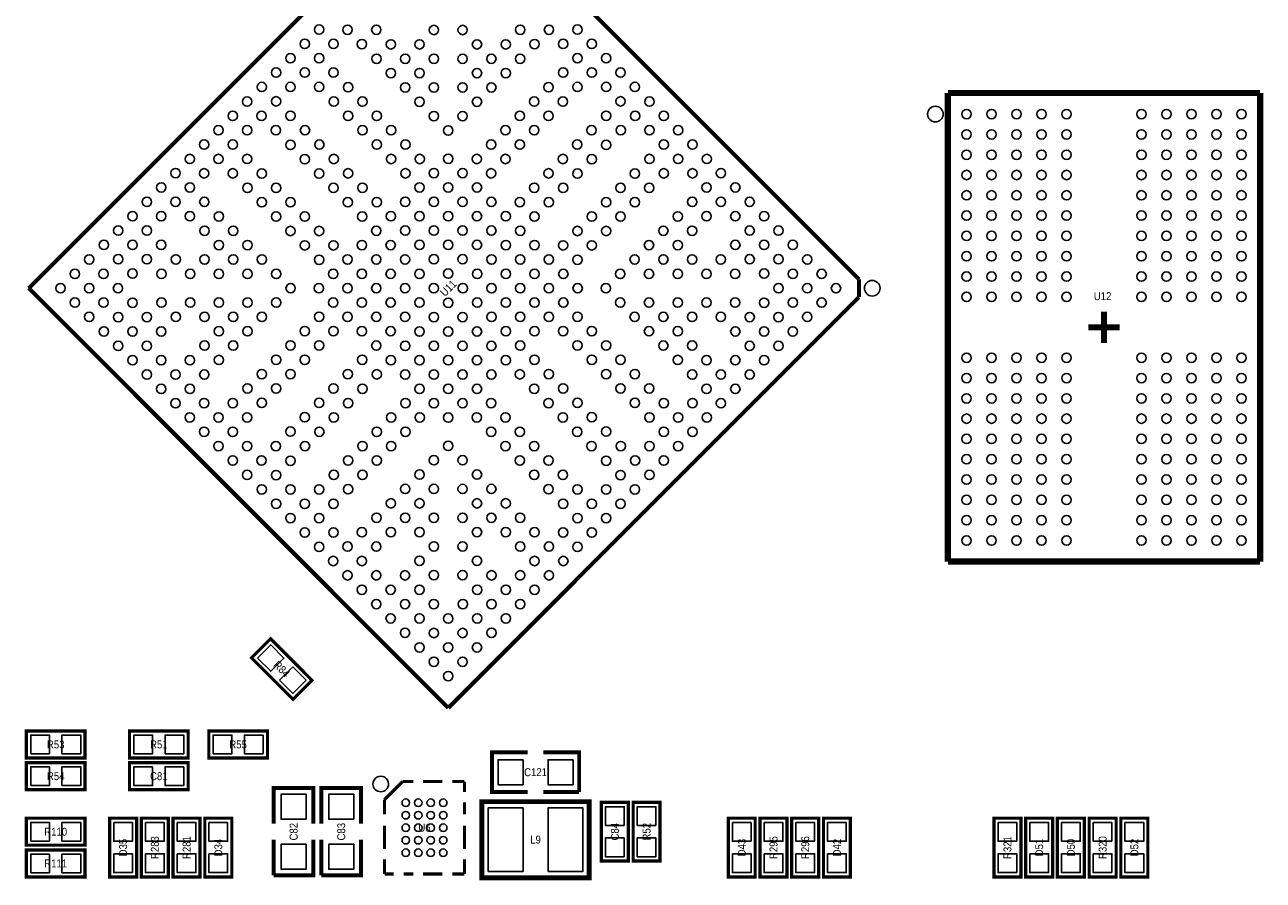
# Model space of a CAD drawing. Extents: x 0 to 150, y -8 to 99.
# Tile 6 of 12: x 79 to 119, y 19 to 47. Entities that reach past the tile are written whole.
import ezdxf
from ezdxf.enums import TextEntityAlignment as Align

# ---------------------------------------------------------------- set-up
doc = ezdxf.new("R2010")
doc.units = 0
for name, color, linetype in [('PG_SILKSCREEN_TOP', 253, 'CONTINUOUS'), ('PIN_TOP', 92, 'CONTINUOUS'), ('RD_SILKSCREEN_TOP', 80, 'CONTINUOUS')]:
    doc.layers.add(name, color=color, linetype=linetype)

msp = doc.modelspace()

# ---------------------------------------------------------------- linework, layer by layer
at = {"layer": 'PG_SILKSCREEN_TOP'}
for points, const_width in [([(79.020924, 38.1), (92.456, 51.535076)], 0.130048), ([(92.456, 51.535076), (105.608374, 38.382956)], 0.130048), ([(108.454698, 44.348654), (118.454678, 44.348654)], 0.199898), ([(108.454698, 29.34843), (108.454698, 44.348654)], 0.199898), ([(118.454678, 44.348654), (118.454678, 29.34843)], 0.199898), ([(92.456, 24.664924), (79.020924, 38.1)], 0.130048), ([(105.608374, 37.817044), (105.608374, 38.382956)], 0.130048), ([(105.608374, 37.817044), (92.456, 24.664924)], 0.130048), ([(113.454688, 36.848542), (113.454688, 37.348668)], 0.199898), ([(112.954562, 36.848542), (113.454688, 36.848542)], 0.199898), ([(113.454688, 36.348416), (113.454688, 36.848542)], 0.199898), ([(113.454688, 36.848542), (113.954814, 36.848542)], 0.199898), ([(118.454678, 29.34843), (108.454698, 29.34843)], 0.199898), ([(86.762844, 26.877772), (88.091772, 25.548844), (87.481156, 24.938228), (86.152228, 26.267156), (86.762844, 26.877772)], 0.1016), ([(78.9432, 23.9268), (80.8228, 23.9268), (80.8228, 23.0632), (78.9432, 23.0632), (78.9432, 23.9268)], 0.1016), ([(82.2452, 23.9268), (84.1248, 23.9268), (84.1248, 23.0632), (82.2452, 23.0632), (82.2452, 23.9268)], 0.1016), ([(84.7852, 23.9268), (86.6648, 23.9268), (86.6648, 23.0632), (84.7852, 23.0632), (84.7852, 23.9268)], 0.1016), ([(94.996, 21.971), (93.853, 21.971), (93.853, 23.241), (94.996, 23.241)], 0.127), ([(95.504, 23.241), (96.647, 23.241), (96.647, 21.971)], 0.127), ([(78.9432, 22.9108), (80.8228, 22.9108), (80.8228, 22.0472), (78.9432, 22.0472), (78.9432, 22.9108)], 0.1016), ([(84.1248, 22.0472), (82.2452, 22.0472), (82.2452, 22.9108), (84.1248, 22.9108), (84.1248, 22.0472)], 0.1016), ([(90.993976, 22.308058), (90.414094, 21.727922)], 0.100076), ([(90.993976, 22.308058), (91.340686, 22.308058)], 0.100076), ([(92.262706, 22.308058), (91.645994, 22.308058)], 0.100076), ([(92.973906, 22.308058), (92.586556, 22.308058)], 0.100076), ([(92.973906, 22.308058), (92.973906, 21.974302)], 0.100076), ([(86.868, 20.955), (86.868, 22.098), (88.138, 22.098), (88.138, 20.955)], 0.127), ([(88.392, 20.955), (88.392, 22.098), (89.662, 22.098), (89.662, 20.955)], 0.127), ([(96.647, 21.971), (95.504, 21.971)], 0.127), ([(90.414094, 21.727922), (90.414094, 21.257768)], 0.100076), ([(92.973906, 21.257768), (92.973906, 21.644102)], 0.100076), ([(93.531182, 19.22399), (96.968818, 19.22399), (96.968818, 21.664168), (93.530928, 21.664168), (93.530928, 19.22399), (93.531182, 19.22399)], 0.1524), ([(97.3582, 19.7612), (97.3582, 21.6408), (98.2218, 21.6408), (98.2218, 19.7612), (97.3582, 19.7612)], 0.1016), ([(98.3742, 19.7612), (98.3742, 21.6408), (99.2378, 21.6408), (99.2378, 19.7612), (98.3742, 19.7612)], 0.1016), ([(78.9432, 21.1328), (80.8228, 21.1328), (80.8228, 20.2692), (78.9432, 20.2692), (78.9432, 21.1328)], 0.1016), ([(82.4738, 21.1328), (82.4738, 19.2532), (81.6102, 19.2532), (81.6102, 21.1328), (82.4738, 21.1328)], 0.1016), ([(83.4898, 21.1328), (83.4898, 19.2532), (82.6262, 19.2532), (82.6262, 21.1328), (83.4898, 21.1328)], 0.1016), ([(84.5058, 21.1328), (84.5058, 19.2532), (83.6422, 19.2532), (83.6422, 21.1328), (84.5058, 21.1328)], 0.1016), ([(85.5218, 21.1328), (85.5218, 19.2532), (84.6582, 19.2532), (84.6582, 21.1328), (85.5218, 21.1328)], 0.1016), ([(102.2858, 21.1328), (102.2858, 19.2532), (101.4222, 19.2532), (101.4222, 21.1328), (102.2858, 21.1328)], 0.1016), ([(103.3018, 21.1328), (103.3018, 19.2532), (102.4382, 19.2532), (102.4382, 21.1328), (103.3018, 21.1328)], 0.1016), ([(104.3178, 21.1328), (104.3178, 19.2532), (103.4542, 19.2532), (103.4542, 21.1328), (104.3178, 21.1328)], 0.1016), ([(105.3338, 21.1328), (105.3338, 19.2532), (104.4702, 19.2532), (104.4702, 21.1328), (105.3338, 21.1328)], 0.1016), ([(109.9312, 19.2532), (109.9312, 21.1328), (110.7948, 21.1328), (110.7948, 19.2532), (109.9312, 19.2532)], 0.1016), ([(111.8108, 21.1328), (111.8108, 19.2532), (110.9472, 19.2532), (110.9472, 21.1328), (111.8108, 21.1328)], 0.1016), ([(112.8268, 21.1328), (112.8268, 19.2532), (111.9632, 19.2532), (111.9632, 21.1328), (112.8268, 21.1328)], 0.1016), ([(112.9792, 19.2532), (112.9792, 21.1328), (113.8428, 21.1328), (113.8428, 19.2532), (112.9792, 19.2532)], 0.1016), ([(114.8588, 21.1328), (114.8588, 19.2532), (113.9952, 19.2532), (113.9952, 21.1328), (114.8588, 21.1328)], 0.1016), ([(90.414094, 20.89023), (90.414094, 20.142708)], 0.100076), ([(92.973906, 20.89023), (92.973906, 20.142708)], 0.100076), ([(88.138, 20.447), (88.138, 19.304), (86.868, 19.304)], 0.127), ([(86.868, 19.304), (86.868, 20.447)], 0.127), ([(89.662, 20.447), (89.662, 19.304), (88.392, 19.304)], 0.127), ([(88.392, 19.304), (88.392, 20.447)], 0.127), ([(78.9432, 20.1168), (80.8228, 20.1168), (80.8228, 19.2532), (78.9432, 19.2532), (78.9432, 20.1168)], 0.1016), ([(90.414094, 19.347942), (90.414094, 19.818858)], 0.100076), ([(92.973906, 19.347942), (92.973906, 19.818858)], 0.100076), ([(90.414094, 19.347942), (90.705432, 19.347942)], 0.100076), ([(91.340686, 19.347942), (91.022932, 19.347942)], 0.100076), ([(92.262706, 19.347942), (91.645994, 19.347942)], 0.100076), ([(92.973906, 19.347942), (92.586556, 19.347942)], 0.100076)]:
    msp.add_lwpolyline(points, dxfattribs=dict(at, const_width=const_width))
for points in [[(108.304584, 43.673522, 1), (107.804792, 43.673562, 1)], [(106.28249, 38.1, 1), (105.78241, 38.1, 1)], [(90.543888, 22.228048, 1), (90.044112, 22.227952, 1)]]:
    msp.add_lwpolyline(points, format="xyb", close=True, dxfattribs=at)
at = {"layer": 'PIN_TOP'}
for points in [[(86.344564, 26.261568), (86.768432, 26.685436), (87.1923, 26.261568), (86.768432, 25.8377)], [(87.0517, 25.554432), (87.475568, 25.9783), (87.899436, 25.554432), (87.475568, 25.130564)], [(79.083408, 23.19528), (79.083408, 23.79472), (79.682848, 23.79472), (79.682848, 23.19528)], [(80.083152, 23.19528), (80.083152, 23.79472), (80.682592, 23.79472), (80.682592, 23.19528)], [(82.385408, 23.19528), (82.385408, 23.79472), (82.984848, 23.79472), (82.984848, 23.19528)], [(83.385152, 23.19528), (83.385152, 23.79472), (83.984592, 23.79472), (83.984592, 23.19528)], [(84.925408, 23.19528), (84.925408, 23.79472), (85.524848, 23.79472), (85.524848, 23.19528)], [(85.925152, 23.19528), (85.925152, 23.79472), (86.524592, 23.79472), (86.524592, 23.19528)], [(94.84995, 23.00605), (94.84995, 22.20595), (94.04985, 22.20595), (94.04985, 23.00605)], [(96.45015, 23.00605), (96.45015, 22.20595), (95.65005, 22.20595), (95.65005, 23.00605)], [(79.083408, 22.17928), (79.083408, 22.77872), (79.682848, 22.77872), (79.682848, 22.17928)], [(80.083152, 22.17928), (80.083152, 22.77872), (80.682592, 22.77872), (80.682592, 22.17928)], [(82.984848, 22.77872), (82.984848, 22.17928), (82.385408, 22.17928), (82.385408, 22.77872)], [(83.984592, 22.77872), (83.984592, 22.17928), (83.385152, 22.17928), (83.385152, 22.77872)], [(87.90305, 21.10105), (87.10295, 21.10105), (87.10295, 21.90115), (87.90305, 21.90115)], [(89.42705, 21.10105), (88.62695, 21.10105), (88.62695, 21.90115), (89.42705, 21.90115)], [(93.73235, 19.431), (93.73235, 21.463), (94.84995, 21.463), (94.84995, 19.431)], [(95.65005, 19.431), (95.65005, 21.463), (96.76765, 21.463), (96.76765, 19.431)], [(98.08972, 20.901152), (97.49028, 20.901152), (97.49028, 21.500592), (98.08972, 21.500592)], [(99.10572, 20.901152), (98.50628, 20.901152), (98.50628, 21.500592), (99.10572, 21.500592)], [(79.083408, 20.40128), (79.083408, 21.00072), (79.682848, 21.00072), (79.682848, 20.40128)], [(80.083152, 20.40128), (80.083152, 21.00072), (80.682592, 21.00072), (80.682592, 20.40128)], [(81.74228, 20.992592), (82.34172, 20.992592), (82.34172, 20.393152), (81.74228, 20.393152)], [(82.75828, 20.992592), (83.35772, 20.992592), (83.35772, 20.393152), (82.75828, 20.393152)], [(83.77428, 20.992592), (84.37372, 20.992592), (84.37372, 20.393152), (83.77428, 20.393152)], [(84.79028, 20.992592), (85.38972, 20.992592), (85.38972, 20.393152), (84.79028, 20.393152)], [(101.55428, 20.992592), (102.15372, 20.992592), (102.15372, 20.393152), (101.55428, 20.393152)], [(102.57028, 20.992592), (103.16972, 20.992592), (103.16972, 20.393152), (102.57028, 20.393152)], [(103.58628, 20.992592), (104.18572, 20.992592), (104.18572, 20.393152), (103.58628, 20.393152)], [(104.60228, 20.992592), (105.20172, 20.992592), (105.20172, 20.393152), (104.60228, 20.393152)], [(110.66272, 20.393152), (110.06328, 20.393152), (110.06328, 20.992592), (110.66272, 20.992592)], [(111.07928, 20.992592), (111.67872, 20.992592), (111.67872, 20.393152), (111.07928, 20.393152)], [(112.09528, 20.992592), (112.69472, 20.992592), (112.69472, 20.393152), (112.09528, 20.393152)], [(113.71072, 20.393152), (113.11128, 20.393152), (113.11128, 20.992592), (113.71072, 20.992592)], [(114.12728, 20.992592), (114.72672, 20.992592), (114.72672, 20.393152), (114.12728, 20.393152)], [(87.90305, 19.50085), (87.10295, 19.50085), (87.10295, 20.30095), (87.90305, 20.30095)], [(89.42705, 19.50085), (88.62695, 19.50085), (88.62695, 20.30095), (89.42705, 20.30095)], [(98.08972, 19.901408), (97.49028, 19.901408), (97.49028, 20.500848), (98.08972, 20.500848)], [(99.10572, 19.901408), (98.50628, 19.901408), (98.50628, 20.500848), (99.10572, 20.500848)], [(79.083408, 19.38528), (79.083408, 19.98472), (79.682848, 19.98472), (79.682848, 19.38528)], [(80.083152, 19.38528), (80.083152, 19.98472), (80.682592, 19.98472), (80.682592, 19.38528)], [(81.74228, 19.992848), (82.34172, 19.992848), (82.34172, 19.393408), (81.74228, 19.393408)], [(82.75828, 19.992848), (83.35772, 19.992848), (83.35772, 19.393408), (82.75828, 19.393408)], [(83.77428, 19.992848), (84.37372, 19.992848), (84.37372, 19.393408), (83.77428, 19.393408)], [(84.79028, 19.992848), (85.38972, 19.992848), (85.38972, 19.393408), (84.79028, 19.393408)], [(101.55428, 19.992848), (102.15372, 19.992848), (102.15372, 19.393408), (101.55428, 19.393408)], [(102.57028, 19.992848), (103.16972, 19.992848), (103.16972, 19.393408), (102.57028, 19.393408)], [(103.58628, 19.992848), (104.18572, 19.992848), (104.18572, 19.393408), (103.58628, 19.393408)], [(104.60228, 19.992848), (105.20172, 19.992848), (105.20172, 19.393408), (104.60228, 19.393408)], [(110.66272, 19.393408), (110.06328, 19.393408), (110.06328, 19.992848), (110.66272, 19.992848)], [(111.07928, 19.992848), (111.67872, 19.992848), (111.67872, 19.393408), (111.07928, 19.393408)], [(112.09528, 19.992848), (112.69472, 19.992848), (112.69472, 19.393408), (112.09528, 19.393408)], [(113.71072, 19.393408), (113.11128, 19.393408), (113.11128, 19.992848), (113.71072, 19.992848)], [(114.12728, 19.992848), (114.72672, 19.992848), (114.72672, 19.393408), (114.12728, 19.393408)]]:
    msp.add_lwpolyline(points, close=True, dxfattribs=at)
for centre, radius in [((88.319356, 46.380146), 0.14986), ((89.23147, 46.373034), 0.14986), ((90.150696, 46.373034), 0.14986), ((91.996514, 46.365922), 0.14986), ((92.915486, 46.365922), 0.14986), ((94.761304, 46.373034), 0.14986), ((95.68053, 46.373034), 0.14986), ((96.592644, 46.380146), 0.14986), ((87.859616, 45.92066), 0.14986), ((88.778842, 45.92066), 0.14986), ((89.69121, 45.913548), 0.14986), ((90.617548, 45.906436), 0.14986), ((91.536774, 45.906436), 0.14986), ((93.375226, 45.906436), 0.14986), ((94.294452, 45.906436), 0.14986), ((95.22079, 45.913548), 0.14986), ((96.133158, 45.92066), 0.14986), ((97.052384, 45.92066), 0.14986), ((87.40013, 45.46092), 0.14986), ((88.319356, 45.46092), 0.14986), ((90.158062, 45.446696), 0.14986), ((91.077288, 45.446696), 0.14986), ((91.996514, 45.446696), 0.14986), ((92.915486, 45.446696), 0.14986), ((93.834712, 45.446696), 0.14986), ((94.753938, 45.446696), 0.14986), ((96.592644, 45.46092), 0.14986), ((97.51187, 45.46092), 0.14986), ((86.94039, 45.001434), 0.14986), ((87.859616, 45.001434), 0.14986), ((88.778842, 45.001434), 0.14986), ((90.617548, 44.98721), 0.14986), ((91.536774, 44.98721), 0.14986), ((93.375226, 44.98721), 0.14986), ((94.294452, 44.98721), 0.14986), ((96.133158, 45.001434), 0.14986), ((97.052384, 45.001434), 0.14986), ((97.97161, 45.001434), 0.14986), ((86.480904, 44.541694), 0.14986), ((87.40013, 44.541694), 0.14986), ((88.319356, 44.541694), 0.14986), ((89.245694, 44.534582), 0.14986), ((91.077288, 44.52747), 0.14986), ((91.996514, 44.52747), 0.14986), ((92.915486, 44.52747), 0.14986), ((93.834712, 44.52747), 0.14986), ((95.666306, 44.534582), 0.14986), ((96.592644, 44.541694), 0.14986), ((97.51187, 44.541694), 0.14986), ((98.431096, 44.541694), 0.14986), ((86.014306, 44.075096), 0.14986), ((86.94039, 44.082208), 0.14986), ((88.786208, 44.074842), 0.14986), ((89.705434, 44.074842), 0.14986), ((91.536774, 44.067984), 0.14986), ((93.375226, 44.067984), 0.14986), ((95.206566, 44.074842), 0.14986), ((96.125792, 44.074842), 0.14986), ((97.97161, 44.082208), 0.14986), ((98.897694, 44.075096), 0.14986), ((85.554566, 43.61561), 0.14986), ((86.473792, 43.61561), 0.14986), ((87.40013, 43.622468), 0.14986), ((89.245694, 43.615356), 0.14986), ((90.16492, 43.615356), 0.14986), ((91.996514, 43.608244), 0.14986), ((92.915486, 43.608244), 0.14986), ((94.74708, 43.615356), 0.14986), ((95.666306, 43.615356), 0.14986), ((97.51187, 43.622468), 0.14986), ((98.438208, 43.61561), 0.14986), ((99.357434, 43.61561), 0.14986), ((109.054646, 43.673522), 0.14986), ((109.854746, 43.673522), 0.14986), ((110.654592, 43.673522), 0.14986), ((111.454692, 43.673522), 0.14986), ((112.254792, 43.673522), 0.14986), ((114.654584, 43.673522), 0.14986), ((115.454684, 43.673522), 0.14986), ((116.254784, 43.673522), 0.14986), ((117.05463, 43.673522), 0.14986), ((117.85473, 43.673522), 0.14986), ((85.09508, 43.15587), 0.14986), ((86.014306, 43.15587), 0.14986), ((86.933532, 43.15587), 0.14986), ((87.866982, 43.155616), 0.14986), ((89.705434, 43.155616), 0.14986), ((90.62466, 43.155616), 0.14986), ((92.456, 43.148758), 0.14986), ((94.28734, 43.155616), 0.14986), ((95.206566, 43.155616), 0.14986), ((97.045018, 43.155616), 0.14986), ((97.978468, 43.15587), 0.14986), ((98.897694, 43.15587), 0.14986), ((99.81692, 43.15587), 0.14986), ((84.63534, 42.696384), 0.14986), ((85.554566, 42.696384), 0.14986), ((87.400384, 42.689018), 0.14986), ((88.326468, 42.69613), 0.14986), ((90.16492, 42.69613), 0.14986), ((91.084146, 42.69613), 0.14986), ((93.827854, 42.69613), 0.14986), ((94.74708, 42.69613), 0.14986), ((96.585532, 42.69613), 0.14986), ((97.511616, 42.689018), 0.14986), ((99.357434, 42.696384), 0.14986), ((100.27666, 42.696384), 0.14986), ((109.054646, 43.023536), 0.14986), ((109.854746, 43.023536), 0.14986), ((110.654592, 43.023536), 0.14986), ((111.454692, 43.023536), 0.14986), ((112.254792, 43.023536), 0.14986), ((114.654584, 43.023536), 0.14986), ((115.454684, 43.023536), 0.14986), ((116.254784, 43.023536), 0.14986), ((117.05463, 43.023536), 0.14986), ((117.85473, 43.023536), 0.14986), ((109.054646, 42.37355), 0.14986), ((109.854746, 42.37355), 0.14986), ((110.654592, 42.37355), 0.14986), ((111.454692, 42.37355), 0.14986), ((112.254792, 42.37355), 0.14986), ((114.654584, 42.37355), 0.14986), ((115.454684, 42.37355), 0.14986), ((116.254784, 42.37355), 0.14986), ((117.05463, 42.37355), 0.14986), ((117.85473, 42.37355), 0.14986), ((84.175854, 42.236644), 0.14986), ((85.09508, 42.236644), 0.14986), ((86.014306, 42.236644), 0.14986), ((87.85987, 42.229532), 0.14986), ((88.786208, 42.23639), 0.14986), ((90.62466, 42.23639), 0.14986), ((91.543886, 42.23639), 0.14986), ((92.456, 42.243502), 0.14986), ((93.368114, 42.23639), 0.14986), ((94.28734, 42.23639), 0.14986), ((96.125792, 42.23639), 0.14986), ((97.05213, 42.229532), 0.14986), ((98.897694, 42.236644), 0.14986), ((99.81692, 42.236644), 0.14986), ((100.736146, 42.236644), 0.14986), ((83.723226, 41.784016), 0.14986), ((84.63534, 41.777158), 0.14986), ((85.554566, 41.777158), 0.14986), ((86.481158, 41.769792), 0.14986), ((88.31961, 41.769792), 0.14986), ((89.245694, 41.776904), 0.14986), ((91.084146, 41.776904), 0.14986), ((91.996514, 41.783762), 0.14986), ((92.915486, 41.783762), 0.14986), ((93.827854, 41.776904), 0.14986), ((95.666306, 41.776904), 0.14986), ((96.59239, 41.769792), 0.14986), ((98.430842, 41.769792), 0.14986), ((99.357434, 41.777158), 0.14986), ((100.27666, 41.777158), 0.14986), ((101.188774, 41.784016), 0.14986), ((109.054646, 41.723564), 0.14986), ((109.854746, 41.723564), 0.14986), ((110.654592, 41.723564), 0.14986), ((111.454692, 41.723564), 0.14986), ((112.254792, 41.723564), 0.14986), ((114.654584, 41.723564), 0.14986), ((115.454684, 41.723564), 0.14986), ((116.254784, 41.723564), 0.14986), ((117.05463, 41.723564), 0.14986), ((117.85473, 41.723564), 0.14986), ((83.26374, 41.32453), 0.14986), ((84.182966, 41.32453), 0.14986), ((86.021418, 41.310306), 0.14986), ((86.940644, 41.310306), 0.14986), ((88.779096, 41.310306), 0.14986), ((89.705434, 41.317164), 0.14986), ((91.536774, 41.324276), 0.14986), ((92.456, 41.324276), 0.14986), ((93.375226, 41.324276), 0.14986), ((95.206566, 41.317164), 0.14986), ((96.132904, 41.310306), 0.14986), ((97.971356, 41.310306), 0.14986), ((98.890582, 41.310306), 0.14986), ((100.729034, 41.32453), 0.14986), ((101.64826, 41.32453), 0.14986), ((82.804, 40.86479), 0.14986), ((83.723226, 40.86479), 0.14986), ((84.642452, 40.86479), 0.14986), ((86.481158, 40.850566), 0.14986), ((87.400384, 40.850566), 0.14986), ((89.238836, 40.850566), 0.14986), ((90.16492, 40.857678), 0.14986), ((91.077288, 40.864536), 0.14986), ((91.996514, 40.864536), 0.14986), ((92.915486, 40.864536), 0.14986), ((93.834712, 40.864536), 0.14986), ((94.74708, 40.857678), 0.14986), ((95.673164, 40.850566), 0.14986), ((97.511616, 40.850566), 0.14986), ((98.430842, 40.850566), 0.14986), ((100.269548, 40.86479), 0.14986), ((101.188774, 40.86479), 0.14986), ((102.108, 40.86479), 0.14986), ((109.054646, 41.073578), 0.14986), ((109.854746, 41.073578), 0.14986), ((110.654592, 41.073578), 0.14986), ((111.454692, 41.073578), 0.14986), ((112.254792, 41.073578), 0.14986), ((114.654584, 41.073578), 0.14986), ((115.454684, 41.073578), 0.14986), ((116.254784, 41.073578), 0.14986), ((117.05463, 41.073578), 0.14986), ((117.85473, 41.073578), 0.14986), ((82.344514, 40.405304), 0.14986), ((83.26374, 40.405304), 0.14986), ((84.182966, 40.405304), 0.14986), ((85.109304, 40.397938), 0.14986), ((86.940644, 40.39108), 0.14986), ((87.85987, 40.39108), 0.14986), ((89.698322, 40.39108), 0.14986), ((90.617548, 40.40505), 0.14986), ((91.536774, 40.40505), 0.14986), ((92.456, 40.40505), 0.14986), ((93.375226, 40.40505), 0.14986), ((94.294452, 40.40505), 0.14986), ((95.213678, 40.39108), 0.14986), ((97.05213, 40.39108), 0.14986), ((97.971356, 40.39108), 0.14986), ((99.802696, 40.397938), 0.14986), ((100.729034, 40.405304), 0.14986), ((101.64826, 40.405304), 0.14986), ((102.567486, 40.405304), 0.14986), ((109.054646, 40.423592), 0.14986), ((109.854746, 40.423592), 0.14986), ((110.654592, 40.423592), 0.14986), ((111.454692, 40.423592), 0.14986), ((112.254792, 40.423592), 0.14986), ((114.654584, 40.423592), 0.14986), ((115.454684, 40.423592), 0.14986), ((116.254784, 40.423592), 0.14986), ((117.05463, 40.423592), 0.14986), ((117.85473, 40.423592), 0.14986), ((81.884774, 39.945564), 0.14986), ((82.804, 39.945564), 0.14986), ((84.649564, 39.938452), 0.14986), ((85.56879, 39.938452), 0.14986), ((87.400384, 39.93134), 0.14986), ((88.31961, 39.93134), 0.14986), ((90.15095, 39.938452), 0.14986), ((91.077288, 39.945564), 0.14986), ((91.996514, 39.945564), 0.14986), ((92.915486, 39.945564), 0.14986), ((93.834712, 39.945564), 0.14986), ((94.76105, 39.938452), 0.14986), ((96.59239, 39.93134), 0.14986), ((97.511616, 39.93134), 0.14986), ((99.34321, 39.938452), 0.14986), ((100.262436, 39.938452), 0.14986), ((102.108, 39.945564), 0.14986), ((103.027226, 39.945564), 0.14986), ((109.054646, 39.773606), 0.14986), ((109.854746, 39.773606), 0.14986), ((110.654592, 39.773606), 0.14986), ((111.454692, 39.773606), 0.14986), ((112.254792, 39.773606), 0.14986), ((114.654584, 39.773606), 0.14986), ((115.454684, 39.773606), 0.14986), ((116.254784, 39.773606), 0.14986), ((117.05463, 39.773606), 0.14986), ((117.85473, 39.773606), 0.14986), ((81.425288, 39.486078), 0.14986), ((82.344514, 39.486078), 0.14986), ((83.26374, 39.486078), 0.14986), ((85.109304, 39.478712), 0.14986), ((86.02853, 39.478712), 0.14986), ((87.85987, 39.471854), 0.14986), ((88.779096, 39.471854), 0.14986), ((89.691464, 39.478712), 0.14986), ((90.610436, 39.478712), 0.14986), ((91.536774, 39.485824), 0.14986), ((92.456, 39.485824), 0.14986), ((93.375226, 39.485824), 0.14986), ((94.301564, 39.478712), 0.14986), ((95.220536, 39.478712), 0.14986), ((96.132904, 39.471854), 0.14986), ((97.05213, 39.471854), 0.14986), ((98.88347, 39.478712), 0.14986), ((99.802696, 39.478712), 0.14986), ((101.64826, 39.486078), 0.14986), ((102.567486, 39.486078), 0.14986), ((103.486712, 39.486078), 0.14986), ((109.054646, 39.12362), 0.14986), ((109.854746, 39.12362), 0.14986), ((110.654592, 39.12362), 0.14986), ((111.454692, 39.12362), 0.14986), ((112.254792, 39.12362), 0.14986), ((114.654584, 39.12362), 0.14986), ((115.454684, 39.12362), 0.14986), ((116.254784, 39.12362), 0.14986), ((117.05463, 39.12362), 0.14986), ((117.85473, 39.12362), 0.14986), ((80.958436, 39.019226), 0.14986), ((81.884774, 39.026338), 0.14986), ((82.804, 39.026338), 0.14986), ((83.730338, 39.019226), 0.14986), ((84.649564, 39.019226), 0.14986), ((85.56879, 39.019226), 0.14986), ((86.488016, 39.019226), 0.14986), ((88.31961, 39.012114), 0.14986), ((89.231724, 39.019226), 0.14986), ((90.15095, 39.019226), 0.14986), ((91.070176, 39.019226), 0.14986), ((91.996514, 39.026338), 0.14986), ((92.915486, 39.026338), 0.14986), ((93.841824, 39.019226), 0.14986), ((94.76105, 39.019226), 0.14986), ((95.680276, 39.019226), 0.14986), ((96.59239, 39.012114), 0.14986), ((98.423984, 39.019226), 0.14986), ((99.34321, 39.019226), 0.14986), ((100.262436, 39.019226), 0.14986), ((101.181662, 39.019226), 0.14986), ((102.108, 39.026338), 0.14986), ((103.027226, 39.026338), 0.14986), ((103.953564, 39.019226), 0.14986), ((80.498696, 38.559486), 0.14986), ((81.417922, 38.559486), 0.14986), ((82.344514, 38.566852), 0.14986), ((83.270852, 38.559486), 0.14986), ((84.190078, 38.559486), 0.14986), ((85.109304, 38.559486), 0.14986), ((86.02853, 38.559486), 0.14986), ((86.947756, 38.559486), 0.14986), ((88.772238, 38.559486), 0.14986), ((89.691464, 38.559486), 0.14986), ((90.610436, 38.559486), 0.14986), ((91.529662, 38.559486), 0.14986), ((92.456, 38.566598), 0.14986), ((93.382338, 38.559486), 0.14986), ((94.301564, 38.559486), 0.14986), ((95.220536, 38.559486), 0.14986), ((96.139762, 38.559486), 0.14986), ((97.964244, 38.559486), 0.14986), ((98.88347, 38.559486), 0.14986), ((99.802696, 38.559486), 0.14986), ((100.721922, 38.559486), 0.14986), ((101.641148, 38.559486), 0.14986), ((102.567486, 38.566852), 0.14986), ((103.494078, 38.559486), 0.14986), ((104.413304, 38.559486), 0.14986), ((109.054646, 38.473634), 0.14986), ((109.854746, 38.473634), 0.14986), ((110.654592, 38.473634), 0.14986), ((111.454692, 38.473634), 0.14986), ((112.254792, 38.473634), 0.14986), ((114.654584, 38.473634), 0.14986), ((115.454684, 38.473634), 0.14986), ((116.254784, 38.473634), 0.14986), ((117.05463, 38.473634), 0.14986), ((117.85473, 38.473634), 0.14986), ((80.03921, 38.1), 0.14986), ((80.958436, 38.1), 0.14986), ((81.877662, 38.1), 0.14986), ((87.407242, 38.1), 0.14986), ((88.312498, 38.1), 0.14986), ((89.231724, 38.1), 0.14986), ((90.15095, 38.1), 0.14986), ((91.070176, 38.1), 0.14986), ((91.989402, 38.1), 0.14986), ((92.922598, 38.1), 0.14986), ((93.841824, 38.1), 0.14986), ((94.76105, 38.1), 0.14986), ((95.680276, 38.1), 0.14986), ((96.599502, 38.1), 0.14986), ((97.504758, 38.1), 0.14986), ((103.034338, 38.1), 0.14986), ((103.953564, 38.1), 0.14986), ((104.87279, 38.1), 0.14986), ((80.498696, 37.640514), 0.14986), ((81.417922, 37.640514), 0.14986), ((82.344514, 37.633148), 0.14986), ((83.270852, 37.640514), 0.14986), ((84.190078, 37.640514), 0.14986), ((85.109304, 37.640514), 0.14986), ((86.02853, 37.640514), 0.14986), ((86.947756, 37.640514), 0.14986), ((88.772238, 37.640514), 0.14986), ((89.691464, 37.640514), 0.14986), ((90.610436, 37.640514), 0.14986), ((91.529662, 37.640514), 0.14986), ((92.456, 37.633402), 0.14986), ((93.382338, 37.640514), 0.14986), ((94.301564, 37.640514), 0.14986), ((95.220536, 37.640514), 0.14986), ((96.139762, 37.640514), 0.14986), ((97.964244, 37.640514), 0.14986), ((98.88347, 37.640514), 0.14986), ((99.802696, 37.640514), 0.14986), ((100.721922, 37.640514), 0.14986), ((101.641148, 37.640514), 0.14986), ((102.567486, 37.633148), 0.14986), ((103.494078, 37.640514), 0.14986), ((104.413304, 37.640514), 0.14986), ((109.054646, 37.823648), 0.14986), ((109.854746, 37.823648), 0.14986), ((110.654592, 37.823648), 0.14986), ((111.454692, 37.823648), 0.14986), ((112.254792, 37.823648), 0.14986), ((114.654584, 37.823648), 0.14986), ((115.454684, 37.823648), 0.14986), ((116.254784, 37.823648), 0.14986), ((117.05463, 37.823648), 0.14986), ((117.85473, 37.823648), 0.14986), ((80.958436, 37.180774), 0.14986), ((81.884774, 37.173662), 0.14986), ((82.804, 37.173662), 0.14986), ((83.730338, 37.180774), 0.14986), ((84.649564, 37.180774), 0.14986), ((85.56879, 37.180774), 0.14986), ((86.488016, 37.180774), 0.14986), ((88.31961, 37.187886), 0.14986), ((89.231724, 37.180774), 0.14986), ((90.15095, 37.180774), 0.14986), ((91.070176, 37.180774), 0.14986), ((91.996514, 37.173662), 0.14986), ((92.915486, 37.173662), 0.14986), ((93.841824, 37.180774), 0.14986), ((94.76105, 37.180774), 0.14986), ((95.680276, 37.180774), 0.14986), ((96.59239, 37.187886), 0.14986), ((98.423984, 37.180774), 0.14986), ((99.34321, 37.180774), 0.14986), ((100.262436, 37.180774), 0.14986), ((101.181662, 37.180774), 0.14986), ((102.108, 37.173662), 0.14986), ((103.027226, 37.173662), 0.14986), ((103.953564, 37.180774), 0.14986), ((81.425288, 36.713922), 0.14986), ((82.344514, 36.713922), 0.14986), ((83.26374, 36.713922), 0.14986), ((85.109304, 36.721288), 0.14986), ((86.02853, 36.721288), 0.14986), ((87.85987, 36.728146), 0.14986), ((88.779096, 36.728146), 0.14986), ((89.691464, 36.721288), 0.14986), ((90.610436, 36.721288), 0.14986), ((91.536774, 36.714176), 0.14986), ((92.456, 36.714176), 0.14986), ((93.375226, 36.714176), 0.14986), ((94.301564, 36.721288), 0.14986), ((95.220536, 36.721288), 0.14986), ((96.132904, 36.728146), 0.14986), ((97.05213, 36.728146), 0.14986), ((98.88347, 36.721288), 0.14986), ((99.802696, 36.721288), 0.14986), ((101.64826, 36.713922), 0.14986), ((102.567486, 36.713922), 0.14986), ((103.486712, 36.713922), 0.14986), ((81.884774, 36.254436), 0.14986), ((82.804, 36.254436), 0.14986), ((84.649564, 36.261548), 0.14986), ((85.56879, 36.261548), 0.14986), ((87.400384, 36.26866), 0.14986), ((88.31961, 36.26866), 0.14986), ((90.15095, 36.261548), 0.14986), ((91.077288, 36.254436), 0.14986), ((91.996514, 36.254436), 0.14986), ((92.915486, 36.254436), 0.14986), ((93.834712, 36.254436), 0.14986), ((94.76105, 36.261548), 0.14986), ((96.59239, 36.26866), 0.14986), ((97.511616, 36.26866), 0.14986), ((99.34321, 36.261548), 0.14986), ((100.262436, 36.261548), 0.14986), ((102.108, 36.254436), 0.14986), ((103.027226, 36.254436), 0.14986), ((82.344514, 35.794696), 0.14986), ((83.26374, 35.794696), 0.14986), ((84.182966, 35.794696), 0.14986), ((85.109304, 35.802062), 0.14986), ((86.940644, 35.80892), 0.14986), ((87.85987, 35.80892), 0.14986), ((89.698322, 35.80892), 0.14986), ((90.617548, 35.79495), 0.14986), ((91.536774, 35.79495), 0.14986), ((92.456, 35.79495), 0.14986), ((93.375226, 35.79495), 0.14986), ((94.294452, 35.79495), 0.14986), ((95.213678, 35.80892), 0.14986), ((97.05213, 35.80892), 0.14986), ((97.971356, 35.80892), 0.14986), ((99.802696, 35.802062), 0.14986), ((100.729034, 35.794696), 0.14986), ((101.64826, 35.794696), 0.14986), ((102.567486, 35.794696), 0.14986), ((109.054646, 35.873436), 0.14986), ((109.854746, 35.873436), 0.14986), ((110.654592, 35.873436), 0.14986), ((111.454692, 35.873436), 0.14986), ((112.254792, 35.873436), 0.14986), ((114.654584, 35.873436), 0.14986), ((115.454684, 35.873436), 0.14986), ((116.254784, 35.873436), 0.14986), ((117.05463, 35.873436), 0.14986), ((117.85473, 35.873436), 0.14986), ((82.804, 35.33521), 0.14986), ((83.723226, 35.33521), 0.14986), ((84.642452, 35.33521), 0.14986), ((86.481158, 35.349434), 0.14986), ((87.400384, 35.349434), 0.14986), ((89.238836, 35.349434), 0.14986), ((90.16492, 35.342322), 0.14986), ((91.077288, 35.335464), 0.14986), ((91.996514, 35.335464), 0.14986), ((92.915486, 35.335464), 0.14986), ((93.834712, 35.335464), 0.14986), ((94.74708, 35.342322), 0.14986), ((95.673164, 35.349434), 0.14986), ((97.511616, 35.349434), 0.14986), ((98.430842, 35.349434), 0.14986), ((100.269548, 35.33521), 0.14986), ((101.188774, 35.33521), 0.14986), ((102.108, 35.33521), 0.14986), ((109.054646, 35.22345), 0.14986), ((109.854746, 35.22345), 0.14986), ((110.654592, 35.22345), 0.14986), ((111.454692, 35.22345), 0.14986), ((112.254792, 35.22345), 0.14986), ((114.654584, 35.22345), 0.14986), ((115.454684, 35.22345), 0.14986), ((116.254784, 35.22345), 0.14986), ((117.05463, 35.22345), 0.14986), ((117.85473, 35.22345), 0.14986), ((83.26374, 34.87547), 0.14986), ((84.182966, 34.87547), 0.14986), ((86.021418, 34.889694), 0.14986), ((86.940644, 34.889694), 0.14986), ((88.779096, 34.889694), 0.14986), ((89.705434, 34.882836), 0.14986), ((91.536774, 34.875724), 0.14986), ((92.456, 34.875724), 0.14986), ((93.375226, 34.875724), 0.14986), ((95.206566, 34.882836), 0.14986), ((96.132904, 34.889694), 0.14986), ((97.971356, 34.889694), 0.14986), ((98.890582, 34.889694), 0.14986), ((100.729034, 34.87547), 0.14986), ((101.64826, 34.87547), 0.14986), ((83.723226, 34.415984), 0.14986), ((84.63534, 34.422842), 0.14986), ((85.554566, 34.422842), 0.14986), ((86.481158, 34.430208), 0.14986), ((88.31961, 34.430208), 0.14986), ((89.245694, 34.423096), 0.14986), ((91.084146, 34.423096), 0.14986), ((91.996514, 34.416238), 0.14986), ((92.915486, 34.416238), 0.14986), ((93.827854, 34.423096), 0.14986), ((95.666306, 34.423096), 0.14986), ((96.59239, 34.430208), 0.14986), ((98.430842, 34.430208), 0.14986), ((99.357434, 34.422842), 0.14986), ((100.27666, 34.422842), 0.14986), ((101.188774, 34.415984), 0.14986), ((109.054646, 34.573464), 0.14986), ((109.854746, 34.573464), 0.14986), ((110.654592, 34.573464), 0.14986), ((111.454692, 34.573464), 0.14986), ((112.254792, 34.573464), 0.14986), ((114.654584, 34.573464), 0.14986), ((115.454684, 34.573464), 0.14986), ((116.254784, 34.573464), 0.14986), ((117.05463, 34.573464), 0.14986), ((117.85473, 34.573464), 0.14986), ((84.175854, 33.963356), 0.14986), ((85.09508, 33.963356), 0.14986), ((86.014306, 33.963356), 0.14986), ((87.85987, 33.970468), 0.14986), ((88.786208, 33.96361), 0.14986), ((90.62466, 33.96361), 0.14986), ((91.543886, 33.96361), 0.14986), ((93.368114, 33.96361), 0.14986), ((94.28734, 33.96361), 0.14986), ((96.125792, 33.96361), 0.14986), ((97.05213, 33.970468), 0.14986), ((98.897694, 33.963356), 0.14986), ((99.81692, 33.963356), 0.14986), ((100.736146, 33.963356), 0.14986), ((92.456, 33.956498), 0.14986), ((109.054646, 33.923478), 0.14986), ((109.854746, 33.923478), 0.14986), ((110.654592, 33.923478), 0.14986), ((111.454692, 33.923478), 0.14986), ((112.254792, 33.923478), 0.14986), ((114.654584, 33.923478), 0.14986), ((115.454684, 33.923478), 0.14986), ((116.254784, 33.923478), 0.14986), ((117.05463, 33.923478), 0.14986), ((117.85473, 33.923478), 0.14986), ((84.63534, 33.503616), 0.14986), ((85.554566, 33.503616), 0.14986), ((87.400384, 33.510982), 0.14986), ((88.326468, 33.50387), 0.14986), ((90.16492, 33.50387), 0.14986), ((91.084146, 33.50387), 0.14986), ((93.827854, 33.50387), 0.14986), ((94.74708, 33.50387), 0.14986), ((96.585532, 33.50387), 0.14986), ((97.511616, 33.510982), 0.14986), ((99.357434, 33.503616), 0.14986), ((100.27666, 33.503616), 0.14986), ((109.054646, 33.273492), 0.14986), ((109.854746, 33.273492), 0.14986), ((110.654592, 33.273492), 0.14986), ((111.454692, 33.273492), 0.14986), ((112.254792, 33.273492), 0.14986), ((114.654584, 33.273492), 0.14986), ((115.454684, 33.273492), 0.14986), ((116.254784, 33.273492), 0.14986), ((117.05463, 33.273492), 0.14986), ((117.85473, 33.273492), 0.14986), ((85.09508, 33.04413), 0.14986), ((86.014306, 33.04413), 0.14986), ((86.933532, 33.04413), 0.14986), ((87.866982, 33.044384), 0.14986), ((89.705434, 33.044384), 0.14986), ((90.62466, 33.044384), 0.14986), ((92.456, 33.051242), 0.14986), ((94.28734, 33.044384), 0.14986), ((95.206566, 33.044384), 0.14986), ((97.045018, 33.044384), 0.14986), ((97.978468, 33.04413), 0.14986), ((98.897694, 33.04413), 0.14986), ((99.81692, 33.04413), 0.14986), ((85.554566, 32.58439), 0.14986), ((86.473792, 32.58439), 0.14986), ((87.40013, 32.577532), 0.14986), ((89.245694, 32.584644), 0.14986), ((90.16492, 32.584644), 0.14986), ((91.996514, 32.591756), 0.14986), ((92.915486, 32.591756), 0.14986), ((94.74708, 32.584644), 0.14986), ((95.666306, 32.584644), 0.14986), ((97.51187, 32.577532), 0.14986), ((98.438208, 32.58439), 0.14986), ((99.357434, 32.58439), 0.14986), ((109.054646, 32.623506), 0.14986), ((109.854746, 32.623506), 0.14986), ((110.654592, 32.623506), 0.14986), ((111.454692, 32.623506), 0.14986), ((112.254792, 32.623506), 0.14986), ((114.654584, 32.623506), 0.14986), ((115.454684, 32.623506), 0.14986), ((116.254784, 32.623506), 0.14986), ((117.05463, 32.623506), 0.14986), ((117.85473, 32.623506), 0.14986), ((86.014306, 32.124904), 0.14986), ((86.94039, 32.117792), 0.14986), ((88.786208, 32.125158), 0.14986), ((89.705434, 32.125158), 0.14986), ((91.536774, 32.132016), 0.14986), ((93.375226, 32.132016), 0.14986), ((95.206566, 32.125158), 0.14986), ((96.125792, 32.125158), 0.14986), ((97.97161, 32.117792), 0.14986), ((98.897694, 32.124904), 0.14986), ((86.480904, 31.658306), 0.14986), ((87.40013, 31.658306), 0.14986), ((88.319356, 31.658306), 0.14986), ((89.245694, 31.665418), 0.14986), ((91.077288, 31.67253), 0.14986), ((91.996514, 31.67253), 0.14986), ((92.915486, 31.67253), 0.14986), ((93.834712, 31.67253), 0.14986), ((95.666306, 31.665418), 0.14986), ((96.592644, 31.658306), 0.14986), ((97.51187, 31.658306), 0.14986), ((98.431096, 31.658306), 0.14986), ((109.054646, 31.97352), 0.14986), ((109.854746, 31.97352), 0.14986), ((110.654592, 31.97352), 0.14986), ((111.454692, 31.97352), 0.14986), ((112.254792, 31.97352), 0.14986), ((114.654584, 31.97352), 0.14986), ((115.454684, 31.97352), 0.14986), ((116.254784, 31.97352), 0.14986), ((117.05463, 31.97352), 0.14986), ((117.85473, 31.97352), 0.14986), ((86.94039, 31.198566), 0.14986), ((87.859616, 31.198566), 0.14986), ((88.778842, 31.198566), 0.14986), ((90.617548, 31.21279), 0.14986), ((91.536774, 31.21279), 0.14986), ((93.375226, 31.21279), 0.14986), ((94.294452, 31.21279), 0.14986), ((96.133158, 31.198566), 0.14986), ((97.052384, 31.198566), 0.14986), ((97.97161, 31.198566), 0.14986), ((109.054646, 31.323534), 0.14986), ((109.854746, 31.323534), 0.14986), ((110.654592, 31.323534), 0.14986), ((111.454692, 31.323534), 0.14986), ((112.254792, 31.323534), 0.14986), ((114.654584, 31.323534), 0.14986), ((115.454684, 31.323534), 0.14986), ((116.254784, 31.323534), 0.14986), ((117.05463, 31.323534), 0.14986), ((117.85473, 31.323534), 0.14986), ((87.40013, 30.73908), 0.14986), ((88.319356, 30.73908), 0.14986), ((90.158062, 30.753304), 0.14986), ((91.077288, 30.753304), 0.14986), ((91.996514, 30.753304), 0.14986), ((92.915486, 30.753304), 0.14986), ((93.834712, 30.753304), 0.14986), ((94.753938, 30.753304), 0.14986), ((96.592644, 30.73908), 0.14986), ((97.51187, 30.73908), 0.14986), ((109.054646, 30.673548), 0.14986), ((109.854746, 30.673548), 0.14986), ((110.654592, 30.673548), 0.14986), ((111.454692, 30.673548), 0.14986), ((112.254792, 30.673548), 0.14986), ((114.654584, 30.673548), 0.14986), ((115.454684, 30.673548), 0.14986), ((116.254784, 30.673548), 0.14986), ((117.05463, 30.673548), 0.14986), ((117.85473, 30.673548), 0.14986), ((87.859616, 30.27934), 0.14986), ((88.778842, 30.27934), 0.14986), ((89.69121, 30.286452), 0.14986), ((90.617548, 30.293564), 0.14986), ((91.536774, 30.293564), 0.14986), ((93.375226, 30.293564), 0.14986), ((94.294452, 30.293564), 0.14986), ((95.22079, 30.286452), 0.14986), ((96.133158, 30.27934), 0.14986), ((97.052384, 30.27934), 0.14986), ((109.054646, 30.023562), 0.14986), ((109.854746, 30.023562), 0.14986), ((110.654592, 30.023562), 0.14986), ((111.454692, 30.023562), 0.14986), ((112.254792, 30.023562), 0.14986), ((114.654584, 30.023562), 0.14986), ((115.454684, 30.023562), 0.14986), ((116.254784, 30.023562), 0.14986), ((117.05463, 30.023562), 0.14986), ((117.85473, 30.023562), 0.14986), ((88.319356, 29.819854), 0.14986), ((89.23147, 29.826966), 0.14986), ((90.150696, 29.826966), 0.14986), ((91.996514, 29.834078), 0.14986), ((92.915486, 29.834078), 0.14986), ((94.761304, 29.826966), 0.14986), ((95.68053, 29.826966), 0.14986), ((96.592644, 29.819854), 0.14986), ((88.771984, 29.367226), 0.14986), ((89.69121, 29.367226), 0.14986), ((91.536774, 29.374338), 0.14986), ((93.375226, 29.374338), 0.14986), ((95.22079, 29.367226), 0.14986), ((96.140016, 29.367226), 0.14986), ((89.23147, 28.90774), 0.14986), ((90.150696, 28.90774), 0.14986), ((91.069922, 28.90774), 0.14986), ((91.996514, 28.914852), 0.14986), ((92.915486, 28.914852), 0.14986), ((93.842078, 28.90774), 0.14986), ((94.761304, 28.90774), 0.14986), ((95.68053, 28.90774), 0.14986), ((89.69121, 28.448), 0.14986), ((90.610436, 28.448), 0.14986), ((91.529662, 28.448), 0.14986), ((93.382338, 28.448), 0.14986), ((94.301564, 28.448), 0.14986), ((95.22079, 28.448), 0.14986), ((90.150696, 27.988514), 0.14986), ((91.069922, 27.988514), 0.14986), ((91.989148, 27.988514), 0.14986), ((92.922852, 27.988514), 0.14986), ((93.842078, 27.988514), 0.14986), ((94.761304, 27.988514), 0.14986), ((90.610436, 27.528774), 0.14986), ((91.529662, 27.528774), 0.14986), ((92.456, 27.521662), 0.14986), ((93.382338, 27.528774), 0.14986), ((94.301564, 27.528774), 0.14986), ((91.069922, 27.069288), 0.14986), ((91.996514, 27.061922), 0.14986), ((92.915486, 27.061922), 0.14986), ((93.842078, 27.069288), 0.14986), ((91.536774, 26.602436), 0.14986), ((92.456, 26.602436), 0.14986), ((93.375226, 26.602436), 0.14986), ((91.996514, 26.142696), 0.14986), ((92.915486, 26.142696), 0.14986), ((92.456, 25.68321), 0.14986), ((91.094052, 21.6281), 0.120015), ((91.494102, 21.6281), 0.120015), ((91.893898, 21.6281), 0.120015), ((92.293948, 21.6281), 0.120015), ((91.094052, 21.22805), 0.120015), ((91.494102, 21.22805), 0.120015), ((91.893898, 21.22805), 0.120015), ((92.293948, 21.22805), 0.120015), ((91.094052, 20.828), 0.120015), ((91.494102, 20.828), 0.120015), ((91.893898, 20.828), 0.120015), ((92.293948, 20.828), 0.120015), ((91.094052, 20.42795), 0.120015), ((91.494102, 20.42795), 0.120015), ((91.893898, 20.42795), 0.120015), ((92.293948, 20.42795), 0.120015), ((91.094052, 20.0279), 0.120015), ((91.494102, 20.0279), 0.120015), ((91.893898, 20.0279), 0.120015), ((92.293948, 20.0279), 0.120015)]:
    msp.add_circle(centre, radius, dxfattribs=at)

# ---------------------------------------------------------------- texts
at = {"layer": 'RD_SILKSCREEN_TOP', "width": 0.9}
for s, rotation, p in [('U11', 45, (92.545662, 38.010084)), ('R84', 315, (87.03183, 25.818338)), ('C82', 90, (87.63, 20.701)), ('C83', 90, (89.154, 20.701)), ('C84', 90, (97.917, 20.701)), ('R52', 90, (98.933, 20.701)), ('D35', 90, (82.169, 20.193)), ('R283', 90, (83.185, 20.193)), ('R281', 90, (84.201, 20.193)), ('D34', 90, (85.217, 20.193)), ('D43', 90, (101.981, 20.193)), ('R295', 90, (102.997, 20.193)), ('R296', 90, (104.013, 20.193)), ('D42', 90, (105.029, 20.193)), ('R321', 90, (110.49, 20.193)), ('D51', 90, (111.506, 20.193)), ('D50', 90, (112.522, 20.193)), ('R320', 90, (113.538, 20.193)), ('D52', 90, (114.554, 20.193))]:
    msp.add_text(s, height=0.254, rotation=rotation, dxfattribs=at).set_placement(p, align=Align.CENTER)
for s, p in [('U12', (113.411, 37.719)), ('R53', (79.883, 23.368)), ('R51', (83.185, 23.368)), ('R55', (85.725, 23.368)), ('C81', (83.185, 22.352)), ('C121', (95.25, 22.479)), ('R54', (79.883, 22.352)), ('R110', (79.883, 20.574)), ('U6', (91.694, 20.701)), ('L9', (95.25, 20.32)), ('R111', (79.883, 19.558))]:
    msp.add_text(s, height=0.254, dxfattribs=at).set_placement(p, align=Align.CENTER)

doc.saveas('drawing.dxf')
